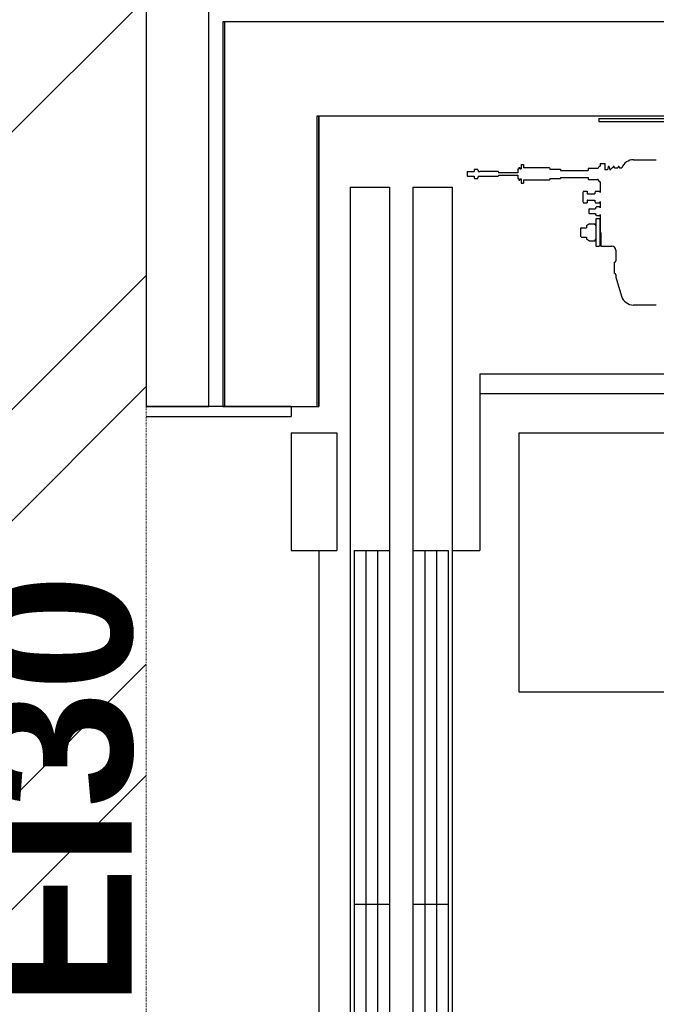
# Model space of a CAD drawing. Header units: millimetres. Extents: x -8838 to 31257, y -6224 to 3754.
# Tile 183 of 205: x 2144 to 2225, y -433 to -308. Entities that reach past the tile are written whole.
import ezdxf
from ezdxf.enums import TextEntityAlignment as Align

# ---------------------------------------------------------------- set-up
doc = ezdxf.new("R2010")
doc.units = ezdxf.units.MM
doc.header["$LTSCALE"] = 10
doc.header["$MEASUREMENT"] = 0
for name, pattern in [('rzut 2 pietra$0$ArchiTECH.PC 5. Line Type', [0.0053, 0.003, -0.001, 0.0003, -0.001]), ('rzut 2 pietra$0$ArchiTECH.PC Solid Line Type', [0]), ('SUFIT_2 PIETRO$0$ArchiTECH.PC Solid Line Type', [0])]:
    doc.linetypes.add(name, pattern=pattern)
doc.layers.add('IS_ARCH', color=254, linetype='CONTINUOUS', lineweight=18)
doc.layers.add('SUFIT_2 PIETRO$0$SUFIT NOWY 39', color=254, linetype='CONTINUOUS')
doc.layers.add('SUFIT_2 PIETRO$0$WINDA', color=254, linetype='CONTINUOUS')
doc.styles.add('rzut 2 pietra$0$ArchiTECHStyle2', font='arialbd.ttf', dxfattribs={"height": 0.192})

msp = doc.modelspace()

# ---------------------------------------------------------------- linework, layer by layer
at = {"layer": 'IS_ARCH', "linetype": 'rzut 2 pietra$0$ArchiTECH.PC 5. Line Type'}
msp.add_line((2160, 773.48), (2160, -2117.32), dxfattribs=at)
at = {"layer": 'IS_ARCH', "linetype": 'rzut 2 pietra$0$ArchiTECH.PC Solid Line Type'}
for p, q in [((2160, -239), (2160, -357)), ((2168, -357), (2168, -239)), ((2169.78, -308), (2169.78, -357)), ((2383.87, -308), (2169.78, -308)), ((2384, -308), (2170, -308)), ((2170, -308), (2170, -357)), ((2181.78, -357), (2181.78, -320)), ((2181.78, -320), (2371.87, -320)), ((2182, -357), (2182, -320)), ((2182, -320), (2372, -320)), ((2182, -320), (2372, -320)), ((2182, -320), (2182, -357)), ((2182, -320), (2372, -320)), ((2182, -320), (2182, -357)), ((2182, -320), (2182, -357)), ((2182, -320), (2372, -320)), ((2217.7, -320.32), (2217.7, -320.72)), ((2217.7, -320.32), (2297.7, -320.32)), ((2217.7, -320.32), (2217.7, -320.72)), ((2217.7, -320.32), (2297.7, -320.32)), ((2217.7, -320.32), (2297.7, -320.32)), ((2217.7, -320.32), (2217.7, -320.72)), ((2217.7, -320.72), (2237.15, -320.72)), ((2217.7, -320.72), (2237.15, -320.72)), ((2217.7, -320.72), (2237.15, -320.72)), ((2222.1, -325.57), (2225, -325.57)), ((2222.1, -325.57), (2225, -325.57)), ((2222.1, -325.57), (2225, -325.57)), ((2200.96, -327.07), (2200.9, -327.13)), ((2200.96, -327.07), (2200.9, -327.13)), ((2200.96, -327.07), (2200.9, -327.13)), ((2200.9, -327.13), (2200.9, -327.61)), ((2200.9, -327.13), (2200.9, -327.61)), ((2200.9, -327.13), (2200.9, -327.61)), ((2200.96, -327.07), (2201.8, -327.07)), ((2200.96, -327.07), (2201.8, -327.07)), ((2200.96, -327.07), (2201.8, -327.07)), ((2201.8, -326.93), (2201.8, -327.07)), ((2201.8, -326.93), (2201.8, -327.07)), ((2201.8, -326.93), (2201.8, -327.07)), ((2201.85, -326.79), (2202.25, -326.79)), ((2201.85, -326.79), (2202.25, -326.79)), ((2201.85, -326.79), (2202.25, -326.79)), ((2202.3, -326.93), (2202.3, -327.07)), ((2202.3, -326.93), (2202.3, -327.07)), ((2202.3, -326.93), (2202.3, -327.07)), ((2202.3, -327.07), (2202.54, -327.07)), ((2202.3, -327.07), (2202.54, -327.07)), ((2202.3, -327.07), (2202.54, -327.07)), ((2204.85, -327.07), (2202.54, -327.07)), ((2204.85, -327.07), (2202.54, -327.07)), ((2204.85, -327.07), (2202.54, -327.07)), ((2204.85, -327.07), (2204.9, -327.12)), ((2204.85, -327.07), (2204.9, -327.12)), ((2204.85, -327.07), (2204.9, -327.12)), ((2204.9, -327.12), (2204.9, -327.22)), ((2204.9, -327.12), (2204.9, -327.22)), ((2204.9, -327.12), (2204.9, -327.22)), ((2207.4, -326.72), (2207.35, -326.77)), ((2207.4, -326.72), (2207.35, -326.77)), ((2207.4, -326.72), (2207.35, -326.77)), ((2207.35, -326.77), (2207.35, -326.94)), ((2207.35, -326.77), (2207.35, -326.94)), ((2207.35, -326.77), (2207.35, -326.94)), ((2207.35, -326.94), (2207.35, -327.02)), ((2207.35, -326.94), (2207.35, -327.02)), ((2207.35, -326.94), (2207.35, -327.02)), ((2207.35, -327.02), (2207.35, -327.22)), ((2207.35, -327.02), (2207.35, -327.22)), ((2207.35, -327.02), (2207.35, -327.22)), ((2207.4, -326.72), (2207.49, -326.72)), ((2207.4, -326.72), (2207.49, -326.72)), ((2207.4, -326.72), (2207.49, -326.72)), ((2207.49, -326.57), (2207.49, -326.72)), ((2207.49, -326.57), (2207.6, -326.57)), ((2207.49, -326.57), (2207.49, -326.72)), ((2207.49, -326.57), (2207.6, -326.57)), ((2207.49, -326.57), (2207.6, -326.57)), ((2207.49, -326.57), (2207.49, -326.72)), ((2207.6, -326.57), (2207.6, -326.72)), ((2207.6, -326.57), (2207.6, -326.72)), ((2207.6, -326.57), (2207.6, -326.72)), ((2207.6, -326.72), (2207.8, -326.72)), ((2207.6, -326.72), (2207.8, -326.72)), ((2207.6, -326.72), (2207.8, -326.72)), ((2207.8, -326.18), (2208.1, -326.18)), ((2207.8, -326.18), (2207.8, -326.72)), ((2207.8, -326.18), (2208.1, -326.18)), ((2207.8, -326.18), (2207.8, -326.72)), ((2207.8, -326.18), (2207.8, -326.72)), ((2207.8, -326.18), (2208.1, -326.18)), ((2208.1, -326.18), (2208.1, -326.62)), ((2208.1, -326.18), (2208.1, -326.62)), ((2208.1, -326.18), (2208.1, -326.62)), ((2211.4, -326.62), (2208.1, -326.62)), ((2211.4, -326.62), (2208.1, -326.62)), ((2211.4, -326.62), (2208.1, -326.62)), ((2211.4, -326.62), (2211.45, -326.67)), ((2211.4, -326.62), (2211.45, -326.67)), ((2211.4, -326.62), (2211.45, -326.67)), ((2211.45, -326.67), (2211.45, -326.77)), ((2211.45, -326.67), (2211.45, -326.77)), ((2211.45, -326.67), (2211.45, -326.77)), ((2211.45, -326.77), (2212.78, -326.77)), ((2211.45, -326.77), (2212.78, -326.77)), ((2211.45, -326.77), (2212.78, -326.77)), ((2212.78, -326.77), (2212.78, -326.92)), ((2212.78, -326.77), (2212.78, -326.92)), ((2212.78, -326.77), (2212.78, -326.92)), ((2212.78, -326.92), (2216.33, -326.92)), ((2212.78, -326.92), (2216.33, -326.92)), ((2212.78, -326.92), (2216.33, -326.92)), ((2216.35, -326.67), (2216.33, -326.69)), ((2216.35, -326.67), (2216.33, -326.69)), ((2216.35, -326.67), (2216.33, -326.69)), ((2216.33, -326.69), (2216.33, -326.88)), ((2216.33, -326.69), (2216.33, -326.88)), ((2216.33, -326.69), (2216.33, -326.88)), ((2216.33, -326.88), (2216.33, -326.92)), ((2216.33, -326.88), (2216.33, -326.92)), ((2216.33, -326.88), (2216.33, -326.92)), ((2217.53, -326.67), (2216.35, -326.67)), ((2217.53, -326.67), (2216.35, -326.67)), ((2217.53, -326.67), (2216.35, -326.67)), ((2217.74, -326.37), (2217.58, -326.64)), ((2217.74, -326.37), (2217.58, -326.64)), ((2217.74, -326.37), (2217.58, -326.64)), ((2217.74, -326.37), (2217.84, -326.37)), ((2217.74, -326.37), (2217.84, -326.37)), ((2217.74, -326.37), (2217.84, -326.37)), ((2217.84, -326.07), (2217.84, -326.37)), ((2217.84, -326.07), (2218.44, -326.07)), ((2217.84, -326.07), (2217.84, -326.37)), ((2217.84, -326.07), (2218.44, -326.07)), ((2217.84, -326.07), (2218.44, -326.07)), ((2217.84, -326.07), (2217.84, -326.37)), ((2218.44, -326.07), (2218.44, -326.87)), ((2218.44, -326.07), (2218.44, -326.87)), ((2218.44, -326.07), (2218.44, -326.87)), ((2218.79, -326.87), (2218.44, -326.87)), ((2218.79, -326.87), (2218.44, -326.87)), ((2218.79, -326.87), (2218.44, -326.87)), ((2218.86, -326.48), (2218.79, -326.87)), ((2218.86, -326.48), (2218.79, -326.87)), ((2218.86, -326.48), (2218.79, -326.87)), ((2219, -326.48), (2219.08, -326.87)), ((2219, -326.48), (2219.08, -326.87)), ((2219, -326.48), (2219.08, -326.87)), ((2219.39, -326.61), (2219.18, -326.82)), ((2219.39, -326.61), (2219.18, -326.82)), ((2219.39, -326.61), (2219.18, -326.82)), ((2219.48, -326.59), (2219.43, -326.59)), ((2219.48, -326.59), (2219.43, -326.59)), ((2219.48, -326.59), (2219.43, -326.59)), ((2219.5, -326.48), (2219.48, -326.59)), ((2219.5, -326.48), (2219.48, -326.59)), ((2219.5, -326.48), (2219.48, -326.59)), ((2219.64, -326.48), (2219.67, -326.59)), ((2219.64, -326.48), (2219.67, -326.59)), ((2219.64, -326.48), (2219.67, -326.59)), ((2219.67, -326.59), (2220.12, -326.59)), ((2219.67, -326.59), (2220.12, -326.59)), ((2219.67, -326.59), (2220.12, -326.59)), ((2220.14, -326.48), (2220.12, -326.59)), ((2220.14, -326.48), (2220.12, -326.59)), ((2220.14, -326.48), (2220.12, -326.59)), ((2220.28, -326.48), (2220.31, -326.59)), ((2220.28, -326.48), (2220.31, -326.59)), ((2220.28, -326.48), (2220.31, -326.59)), ((2220.31, -326.59), (2220.6, -326.59)), ((2220.31, -326.59), (2220.6, -326.59)), ((2220.31, -326.59), (2220.6, -326.59)), ((2200.9, -327.61), (2200.96, -327.67)), ((2200.9, -327.61), (2200.96, -327.67)), ((2200.9, -327.61), (2200.96, -327.67)), ((2200.96, -327.67), (2201.8, -327.67)), ((2200.96, -327.67), (2201.8, -327.67)), ((2200.96, -327.67), (2201.8, -327.67)), ((2201.8, -327.67), (2201.8, -327.8)), ((2201.8, -327.67), (2201.8, -327.8)), ((2201.8, -327.67), (2201.8, -327.8)), ((2201.85, -327.94), (2202.25, -327.94)), ((2201.85, -327.94), (2202.25, -327.94)), ((2201.85, -327.94), (2202.25, -327.94)), ((2202.3, -327.67), (2202.3, -327.8)), ((2202.3, -327.67), (2204.85, -327.67)), ((2202.3, -327.67), (2202.3, -327.8)), ((2202.3, -327.67), (2204.85, -327.67)), ((2202.3, -327.67), (2204.85, -327.67)), ((2202.3, -327.67), (2202.3, -327.8)), ((2204.9, -327.62), (2204.85, -327.67)), ((2204.9, -327.62), (2204.85, -327.67)), ((2204.9, -327.62), (2204.85, -327.67)), ((2207.35, -327.22), (2204.9, -327.22)), ((2207.35, -327.22), (2204.9, -327.22)), ((2207.35, -327.22), (2204.9, -327.22)), ((2204.9, -327.52), (2204.9, -327.62)), ((2204.9, -327.52), (2207.35, -327.52)), ((2204.9, -327.52), (2204.9, -327.62)), ((2204.9, -327.52), (2207.35, -327.52)), ((2204.9, -327.52), (2207.35, -327.52)), ((2204.9, -327.52), (2204.9, -327.62)), ((2207.35, -327.52), (2207.35, -327.72)), ((2207.35, -327.52), (2207.35, -327.72)), ((2207.35, -327.52), (2207.35, -327.72)), ((2207.35, -327.72), (2207.35, -327.79)), ((2207.35, -327.72), (2207.35, -327.79)), ((2207.35, -327.72), (2207.35, -327.79)), ((2207.35, -327.79), (2207.35, -327.97)), ((2207.35, -327.79), (2207.35, -327.97)), ((2207.35, -327.79), (2207.35, -327.97)), ((2207.35, -327.97), (2207.4, -328.02)), ((2207.35, -327.97), (2207.4, -328.02)), ((2207.35, -327.97), (2207.4, -328.02)), ((2207.49, -328.02), (2207.4, -328.02)), ((2207.49, -328.02), (2207.4, -328.02)), ((2207.49, -328.02), (2207.4, -328.02)), ((2207.49, -328.02), (2207.49, -328.17)), ((2207.49, -328.02), (2207.49, -328.17)), ((2207.49, -328.02), (2207.49, -328.17)), ((2207.49, -328.17), (2207.6, -328.17)), ((2207.49, -328.17), (2207.6, -328.17)), ((2207.49, -328.17), (2207.6, -328.17)), ((2207.6, -328.02), (2207.6, -328.17)), ((2207.6, -328.02), (2207.8, -328.02)), ((2207.6, -328.02), (2207.6, -328.17)), ((2207.6, -328.02), (2207.8, -328.02)), ((2207.6, -328.02), (2207.8, -328.02)), ((2207.6, -328.02), (2207.6, -328.17)), ((2207.8, -328.02), (2207.8, -328.55)), ((2207.8, -328.02), (2207.8, -328.55)), ((2207.8, -328.02), (2207.8, -328.55)), ((2208.1, -328.12), (2208.1, -328.55)), ((2208.1, -328.12), (2211.4, -328.12)), ((2208.1, -328.12), (2208.1, -328.55)), ((2208.1, -328.12), (2211.4, -328.12)), ((2208.1, -328.12), (2211.4, -328.12)), ((2208.1, -328.12), (2208.1, -328.55)), ((2211.45, -328.07), (2211.4, -328.12)), ((2211.45, -328.07), (2211.4, -328.12)), ((2211.45, -328.07), (2211.4, -328.12)), ((2211.45, -327.97), (2211.45, -328.07)), ((2211.45, -327.97), (2212.78, -327.97)), ((2211.45, -327.97), (2211.45, -328.07)), ((2211.45, -327.97), (2212.78, -327.97)), ((2211.45, -327.97), (2212.78, -327.97)), ((2211.45, -327.97), (2211.45, -328.07)), ((2212.78, -327.82), (2212.78, -327.97)), ((2212.78, -327.82), (2216.33, -327.82)), ((2212.78, -327.82), (2212.78, -327.97)), ((2212.78, -327.82), (2216.33, -327.82)), ((2212.78, -327.82), (2216.33, -327.82)), ((2212.78, -327.82), (2212.78, -327.97)), ((2216.33, -327.82), (2216.33, -327.86)), ((2216.33, -327.82), (2216.33, -327.86)), ((2216.33, -327.82), (2216.33, -327.86)), ((2216.33, -327.86), (2216.33, -328.05)), ((2216.33, -327.86), (2216.33, -328.05)), ((2216.33, -327.86), (2216.33, -328.05)), ((2216.33, -328.05), (2216.35, -328.07)), ((2216.33, -328.05), (2216.35, -328.07)), ((2216.33, -328.05), (2216.35, -328.07)), ((2216.35, -328.07), (2217.53, -328.07)), ((2216.35, -328.07), (2217.53, -328.07)), ((2216.35, -328.07), (2217.53, -328.07)), ((2217.58, -328.1), (2217.74, -328.37)), ((2217.58, -328.1), (2217.74, -328.37)), ((2217.58, -328.1), (2217.74, -328.37)), ((2217.84, -328.37), (2217.74, -328.37)), ((2217.84, -328.37), (2217.74, -328.37)), ((2217.84, -328.37), (2217.74, -328.37)), ((2217.84, -328.37), (2217.84, -329.75)), ((2217.84, -328.37), (2217.84, -329.75)), ((2217.84, -328.37), (2217.84, -329.75)), ((2186, -329.07), (2191, -329.07)), ((2186, -329.07), (2186, -511.57)), ((2186, -329.07), (2191, -329.07)), ((2186, -329.07), (2186, -511.57)), ((2186, -329.07), (2186, -511.57)), ((2186, -329.07), (2191, -329.07)), ((2191, -329.07), (2191, -511.57)), ((2191, -329.07), (2191, -511.57)), ((2191, -329.07), (2191, -511.57)), ((2194, -329.07), (2194, -511.57)), ((2194, -329.07), (2199, -329.07)), ((2194, -329.07), (2194, -511.57)), ((2194, -329.07), (2199, -329.07)), ((2194, -329.07), (2199, -329.07)), ((2194, -329.07), (2194, -511.57)), ((2199, -329.07), (2199, -511.57)), ((2199, -329.07), (2199, -511.57)), ((2199, -329.07), (2199, -511.57)), ((2207.8, -328.55), (2208.1, -328.55)), ((2207.8, -328.55), (2208.1, -328.55)), ((2207.8, -328.55), (2208.1, -328.55)), ((2215.73, -329.57), (2216.19, -329.57)), ((2215.73, -329.57), (2216.19, -329.57)), ((2215.73, -329.57), (2216.19, -329.57)), ((2216.19, -329.57), (2216.19, -329.88)), ((2216.19, -329.57), (2216.19, -329.88)), ((2216.19, -329.57), (2216.19, -329.88)), ((2217.26, -329.57), (2217.77, -329.57)), ((2217.26, -329.57), (2217.77, -329.57)), ((2217.26, -329.57), (2217.77, -329.57)), ((2215.66, -329.75), (2215.66, -330.88)), ((2215.66, -329.75), (2215.66, -330.88)), ((2215.66, -329.75), (2215.66, -330.88)), ((2216.19, -330.76), (2216.19, -331.07)), ((2216.19, -330.76), (2216.19, -331.07)), ((2216.19, -330.76), (2216.19, -331.07)), ((2216.23, -329.92), (2217.19, -329.92)), ((2216.23, -329.92), (2217.19, -329.92)), ((2216.23, -329.92), (2217.19, -329.92)), ((2216.23, -330.72), (2217.19, -330.72)), ((2216.23, -330.72), (2217.19, -330.72)), ((2216.23, -330.72), (2217.19, -330.72)), ((2217.19, -329.75), (2217.19, -329.92)), ((2217.19, -329.75), (2217.19, -329.92)), ((2217.19, -329.75), (2217.19, -329.92)), ((2217.19, -330.72), (2217.19, -330.88)), ((2217.19, -330.72), (2217.19, -330.88)), ((2217.19, -330.72), (2217.19, -330.88)), ((2217.84, -330.88), (2217.84, -331.68)), ((2217.84, -330.88), (2217.84, -331.68)), ((2217.84, -330.88), (2217.84, -331.68)), ((2215.73, -331.07), (2216.19, -331.07)), ((2215.73, -331.07), (2216.19, -331.07)), ((2215.73, -331.07), (2216.19, -331.07)), ((2216.47, -331.82), (2216.41, -331.88)), ((2216.47, -331.82), (2216.41, -331.88)), ((2216.47, -331.82), (2216.41, -331.88)), ((2216.41, -331.88), (2216.41, -332.36)), ((2216.41, -331.88), (2216.41, -332.36)), ((2216.41, -331.88), (2216.41, -332.36)), ((2216.47, -331.82), (2217.24, -331.82)), ((2216.47, -331.82), (2217.24, -331.82)), ((2216.47, -331.82), (2217.24, -331.82)), ((2217.44, -331.54), (2217.24, -331.68)), ((2217.44, -331.54), (2217.24, -331.68)), ((2217.44, -331.54), (2217.24, -331.68)), ((2217.24, -331.68), (2217.24, -331.82)), ((2217.24, -331.68), (2217.24, -331.82)), ((2217.24, -331.68), (2217.24, -331.82)), ((2217.26, -331.07), (2217.77, -331.07)), ((2217.26, -331.07), (2217.77, -331.07)), ((2217.26, -331.07), (2217.77, -331.07)), ((2217.44, -331.54), (2217.78, -331.54)), ((2217.44, -331.54), (2217.78, -331.54)), ((2217.44, -331.54), (2217.78, -331.54)), ((2216.41, -332.36), (2216.47, -332.42)), ((2216.41, -332.36), (2216.47, -332.42)), ((2216.41, -332.36), (2216.47, -332.42)), ((2216.47, -332.42), (2217.24, -332.42)), ((2216.47, -332.42), (2217.24, -332.42)), ((2216.47, -332.42), (2217.24, -332.42)), ((2217.24, -332.42), (2217.24, -332.55)), ((2217.24, -332.42), (2217.24, -332.55)), ((2217.24, -332.42), (2217.24, -332.55)), ((2217.24, -332.55), (2217.44, -332.69)), ((2217.24, -332.55), (2217.44, -332.69)), ((2217.24, -332.55), (2217.44, -332.69)), ((2217.34, -333.07), (2217.29, -333.12)), ((2217.34, -333.07), (2217.29, -333.12)), ((2217.34, -333.07), (2217.29, -333.12)), ((2217.29, -333.12), (2217.29, -336.52)), ((2217.29, -333.12), (2217.29, -336.52)), ((2217.29, -333.12), (2217.29, -336.52)), ((2217.34, -333.07), (2217.74, -333.07)), ((2217.34, -333.07), (2217.74, -333.07)), ((2217.34, -333.07), (2217.74, -333.07)), ((2217.44, -332.69), (2217.78, -332.69)), ((2217.44, -332.69), (2217.78, -332.69)), ((2217.44, -332.69), (2217.78, -332.69)), ((2217.74, -333.07), (2217.79, -333.12)), ((2217.74, -333.07), (2217.79, -333.12)), ((2217.74, -333.07), (2217.79, -333.12)), ((2217.79, -333.12), (2217.79, -336.52)), ((2217.79, -333.12), (2217.79, -336.52)), ((2217.79, -333.12), (2217.79, -336.52)), ((2217.84, -332.55), (2217.84, -334.82)), ((2217.84, -332.55), (2217.84, -334.82)), ((2217.84, -332.55), (2217.84, -334.82)), ((2215.48, -334.22), (2215.36, -334.34)), ((2215.48, -334.22), (2215.36, -334.34)), ((2215.48, -334.22), (2215.36, -334.34)), ((2215.36, -334.34), (2215.36, -335.3)), ((2215.36, -334.34), (2215.36, -335.3)), ((2215.36, -334.34), (2215.36, -335.3)), ((2215.48, -334.22), (2216.09, -334.22)), ((2215.48, -334.22), (2216.09, -334.22)), ((2215.48, -334.22), (2216.09, -334.22)), ((2216.49, -333.72), (2216.09, -333.99)), ((2216.49, -333.72), (2216.09, -333.99)), ((2216.49, -333.72), (2216.09, -333.99)), ((2216.09, -333.99), (2216.09, -334.22)), ((2216.09, -333.99), (2216.09, -334.22)), ((2216.09, -333.99), (2216.09, -334.22)), ((2216.49, -333.72), (2217.18, -333.72)), ((2216.49, -333.72), (2217.18, -333.72)), ((2216.49, -333.72), (2217.18, -333.72)), ((2215.36, -335.3), (2215.48, -335.42)), ((2215.36, -335.3), (2215.48, -335.42)), ((2215.36, -335.3), (2215.48, -335.42)), ((2215.48, -335.42), (2216.09, -335.42)), ((2215.48, -335.42), (2216.09, -335.42)), ((2215.48, -335.42), (2216.09, -335.42)), ((2216.09, -335.42), (2216.09, -335.64)), ((2216.09, -335.42), (2216.09, -335.64)), ((2216.09, -335.42), (2216.09, -335.64)), ((2216.09, -335.64), (2216.49, -335.91)), ((2216.09, -335.64), (2216.49, -335.91)), ((2216.09, -335.64), (2216.49, -335.91)), ((2217.84, -334.82), (2217.94, -334.82)), ((2217.84, -334.82), (2217.94, -334.82)), ((2217.84, -334.82), (2217.94, -334.82)), ((2217.94, -334.82), (2217.94, -335.47)), ((2217.94, -334.82), (2217.94, -335.47)), ((2217.94, -334.82), (2217.94, -335.47)), ((2217.94, -335.47), (2217.94, -336.57)), ((2217.94, -335.47), (2217.94, -336.57)), ((2217.94, -335.47), (2217.94, -336.57)), ((2216.49, -335.91), (2217.18, -335.91)), ((2216.49, -335.91), (2217.18, -335.91)), ((2216.49, -335.91), (2217.18, -335.91)), ((2217.29, -336.52), (2217.34, -336.57)), ((2217.29, -336.52), (2217.34, -336.57)), ((2217.29, -336.52), (2217.34, -336.57)), ((2217.34, -336.57), (2217.74, -336.57)), ((2217.34, -336.57), (2217.74, -336.57)), ((2217.34, -336.57), (2217.74, -336.57)), ((2217.79, -336.52), (2217.74, -336.57)), ((2217.79, -336.52), (2217.74, -336.57)), ((2217.79, -336.52), (2217.74, -336.57)), ((2217.94, -336.57), (2219.34, -336.57)), ((2217.94, -336.57), (2219.34, -336.57)), ((2217.94, -336.57), (2219.34, -336.57)), ((2219.84, -337.07), (2219.84, -338.43)), ((2219.84, -337.07), (2219.84, -338.43)), ((2219.84, -337.07), (2219.84, -338.43)), ((2219.64, -338.63), (2219.64, -340.03)), ((2219.64, -338.63), (2219.64, -340.03)), ((2219.64, -338.63), (2219.64, -340.03)), ((2219.84, -340.23), (2219.84, -340.52)), ((2219.84, -340.23), (2219.84, -340.52)), ((2219.84, -340.23), (2219.84, -340.52)), ((2219.84, -340.52), (2220.56, -342.93)), ((2219.84, -340.52), (2220.56, -342.93)), ((2219.84, -340.52), (2220.56, -342.93)), ((2225, -344.07), (2222.1, -344.07)), ((2225, -344.07), (2222.1, -344.07)), ((2225, -344.07), (2222.1, -344.07)), ((2202.5, -352.82), (2202.5, -375.32)), ((2202.5, -352.82), (2355, -352.82)), ((2202.5, -352.82), (2202.5, -375.32)), ((2202.5, -352.82), (2355, -352.82)), ((2202.5, -352.82), (2355, -352.82)), ((2202.5, -352.82), (2202.5, -375.32)), ((2202.5, -355.32), (2352.5, -355.32)), ((2202.5, -355.32), (2352.5, -355.32)), ((2202.5, -355.32), (2352.5, -355.32)), ((2160, -357), (2168, -357)), ((2178.5, -357), (2160, -357)), ((2178.5, -357), (2160, -357)), ((2178.5, -357), (2160, -357)), ((2169.78, -357), (2181.78, -357)), ((2170, -357), (2182, -357)), ((2170, -357), (2182, -357)), ((2170, -357), (2182, -357)), ((2170, -357), (2182, -357)), ((2178.5, -357), (2178.5, -358.25)), ((2178.5, -357), (2178.5, -358.25)), ((2178.5, -357), (2178.5, -358.25)), ((2160, -358.25), (2178.5, -358.25)), ((2160, -358.25), (2178.5, -358.25)), ((2160, -358.25), (2178.5, -358.25)), ((2178.5, -360.32), (2184.3, -360.32)), ((2178.5, -360.32), (2178.5, -375.32)), ((2178.5, -360.32), (2184.3, -360.32)), ((2178.5, -360.32), (2178.5, -375.32)), ((2178.5, -360.32), (2178.5, -375.32)), ((2178.5, -360.32), (2184.3, -360.32)), ((2184.3, -360.32), (2184.3, -375.32)), ((2184.3, -360.32), (2184.3, -375.32)), ((2184.3, -360.32), (2184.3, -375.32)), ((2207.5, -360.32), (2232.5, -360.32)), ((2207.5, -360.32), (2207.5, -393.32)), ((2207.5, -360.32), (2232.5, -360.32)), ((2207.5, -360.32), (2207.5, -393.32)), ((2207.5, -360.32), (2207.5, -393.32)), ((2207.5, -360.32), (2232.5, -360.32)), ((2178.5, -375.32), (2184.3, -375.32)), ((2178.5, -375.32), (2184.3, -375.32)), ((2178.5, -375.32), (2184.3, -375.32)), ((2182, -375.32), (2182, -465.32)), ((2182, -375.32), (2182, -465.32)), ((2182, -375.32), (2182, -465.32)), ((2186.5, -375.32), (2186.5, -465.32)), ((2186.5, -375.32), (2191, -375.32)), ((2186.5, -375.32), (2186.5, -465.32)), ((2186.5, -375.32), (2191, -375.32)), ((2186.5, -375.32), (2191, -375.32)), ((2186.5, -375.32), (2186.5, -465.32)), ((2188, -375.32), (2188, -465.32)), ((2188, -375.32), (2188, -465.32)), ((2188, -375.32), (2188, -465.32)), ((2189.5, -375.32), (2189.5, -465.32)), ((2189.5, -375.32), (2189.5, -465.32)), ((2189.5, -375.32), (2189.5, -465.32)), ((2194, -375.32), (2198.5, -375.32)), ((2194, -375.32), (2198.5, -375.32)), ((2194, -375.32), (2198.5, -375.32)), ((2195.5, -375.32), (2195.5, -465.32)), ((2195.5, -375.32), (2195.5, -465.32)), ((2195.5, -375.32), (2195.5, -465.32)), ((2197, -375.32), (2197, -465.32)), ((2197, -375.32), (2197, -465.32)), ((2197, -375.32), (2197, -465.32)), ((2198.5, -375.32), (2198.5, -465.32)), ((2198.5, -375.32), (2198.5, -465.32)), ((2198.5, -375.32), (2198.5, -465.32)), ((2199, -375.32), (2202.5, -375.32)), ((2199, -375.32), (2202.5, -375.32)), ((2199, -375.32), (2202.5, -375.32)), ((2207.5, -393.32), (2232.5, -393.32)), ((2207.5, -393.32), (2232.5, -393.32)), ((2207.5, -393.32), (2232.5, -393.32)), ((2186.5, -420.32), (2191, -420.32)), ((2186.5, -420.32), (2191, -420.32)), ((2186.5, -420.32), (2191, -420.32)), ((2194, -420.32), (2198.5, -420.32)), ((2194, -420.32), (2198.5, -420.32)), ((2194, -420.32), (2198.5, -420.32))]:
    msp.add_line(p, q, dxfattribs=at)
for centre, radius, start, end in [((2222.1, -327.17), 1.6, 90, 158.9382), ((2202.02, -326.93), 0.221, 139.1176, 180), ((2202.08, -326.93), 0.221, 0, 40.8824), ((2217.53, -326.61), 0.06, 270, 330), ((2218.93, -326.49), 0.075, 10.3625, 169.6375), ((2219.07, -326.71), 0.16, 273.6621, 315), ((2219.43, -326.65), 0.06, 90, 135), ((2219.57, -326.49), 0.075, 10.3625, 169.6375), ((2220.21, -326.49), 0.075, 10.3625, 169.6375), ((2202.02, -327.8), 0.221, 180, 220.8824), ((2202.08, -327.8), 0.221, 319.1176, 0), ((2217.53, -328.13), 0.06, 30, 90), ((2215.94, -329.75), 0.287, 139.1176, 180), ((2217.47, -329.75), 0.287, 139.1176, 180), ((2217.55, -329.75), 0.287, 0, 40.8824), ((2215.94, -330.88), 0.287, 180, 220.8824), ((2216.23, -329.88), 0.04, 180, 270), ((2216.23, -330.76), 0.04, 90, 180), ((2217.47, -330.88), 0.287, 180, 220.8824), ((2217.55, -330.88), 0.287, 319.1176, 0), ((2217.62, -331.68), 0.221, 0, 40.8824), ((2217.62, -332.55), 0.221, 319.1176, 0), ((2216.87, -333.99), 0.419, 0, 40.8824), ((2216.87, -335.64), 0.419, 319.1176, 0), ((2219.34, -337.07), 0.5, 0, 90), ((2219.64, -338.43), 0.2, 270, 0), ((2219.64, -340.23), 0.2, 0, 90), ((2222.1, -342.47), 1.6, 196.6992, 270)]:
    msp.add_arc(centre, radius, start, end, dxfattribs=at)
at = {"layer": 'SUFIT_2 PIETRO$0$SUFIT NOWY 39', "linetype": 'SUFIT_2 PIETRO$0$ArchiTECH.PC Solid Line Type'}
for p, q in [((2107.97, -356.98), (2160, -304.95)), ((2107.97, -392.34), (2160, -340.31)), ((2107.97, -406.48), (2160, -354.45)), ((2107.97, -441.84), (2160, -389.8)), ((2107.97, -455.98), (2160, -403.95))]:
    msp.add_line(p, q, dxfattribs=at)
at = {"layer": 'SUFIT_2 PIETRO$0$WINDA', "linetype": 'SUFIT_2 PIETRO$0$ArchiTECH.PC Solid Line Type'}
for p, q in [((2160, -239), (2160, -357)), ((2168, -357), (2168, -239)), ((2169.78, -308), (2169.78, -357)), ((2383.87, -308), (2169.78, -308)), ((2384, -308), (2170, -308)), ((2170, -308), (2170, -357)), ((2181.78, -357), (2181.78, -320)), ((2181.78, -320), (2371.87, -320)), ((2182, -357), (2182, -320)), ((2182, -320), (2372, -320)), ((2182, -320), (2372, -320)), ((2182, -320), (2182, -357)), ((2182, -320), (2182, -357)), ((2182, -320), (2372, -320)), ((2182, -320), (2182, -357)), ((2182, -320), (2372, -320)), ((2217.7, -320.32), (2217.7, -320.72)), ((2217.7, -320.32), (2297.7, -320.32)), ((2217.7, -320.32), (2297.7, -320.32)), ((2217.7, -320.32), (2217.7, -320.72)), ((2217.7, -320.32), (2297.7, -320.32)), ((2217.7, -320.32), (2217.7, -320.72)), ((2217.7, -320.72), (2237.15, -320.72)), ((2217.7, -320.72), (2237.15, -320.72)), ((2217.7, -320.72), (2237.15, -320.72)), ((2222.1, -325.57), (2225, -325.57)), ((2222.1, -325.57), (2225, -325.57)), ((2222.1, -325.57), (2225, -325.57)), ((2200.96, -327.07), (2200.9, -327.13)), ((2200.96, -327.07), (2200.9, -327.13)), ((2200.96, -327.07), (2200.9, -327.13)), ((2200.9, -327.13), (2200.9, -327.61)), ((2200.9, -327.13), (2200.9, -327.61)), ((2200.9, -327.13), (2200.9, -327.61)), ((2200.96, -327.07), (2201.8, -327.07)), ((2200.96, -327.07), (2201.8, -327.07)), ((2200.96, -327.07), (2201.8, -327.07)), ((2201.8, -326.93), (2201.8, -327.07)), ((2201.8, -326.93), (2201.8, -327.07)), ((2201.8, -326.93), (2201.8, -327.07)), ((2201.85, -326.79), (2202.25, -326.79)), ((2201.85, -326.79), (2202.25, -326.79)), ((2201.85, -326.79), (2202.25, -326.79)), ((2202.3, -326.93), (2202.3, -327.07)), ((2202.3, -326.93), (2202.3, -327.07)), ((2202.3, -326.93), (2202.3, -327.07)), ((2202.3, -327.07), (2202.54, -327.07)), ((2202.3, -327.07), (2202.54, -327.07)), ((2202.3, -327.07), (2202.54, -327.07)), ((2204.85, -327.07), (2202.54, -327.07)), ((2204.85, -327.07), (2202.54, -327.07)), ((2204.85, -327.07), (2202.54, -327.07)), ((2204.85, -327.07), (2204.9, -327.12)), ((2204.85, -327.07), (2204.9, -327.12)), ((2204.85, -327.07), (2204.9, -327.12)), ((2204.9, -327.12), (2204.9, -327.22)), ((2204.9, -327.12), (2204.9, -327.22)), ((2204.9, -327.12), (2204.9, -327.22)), ((2207.4, -326.72), (2207.35, -326.77)), ((2207.4, -326.72), (2207.35, -326.77)), ((2207.4, -326.72), (2207.35, -326.77)), ((2207.35, -326.77), (2207.35, -326.94)), ((2207.35, -326.77), (2207.35, -326.94)), ((2207.35, -326.77), (2207.35, -326.94)), ((2207.35, -326.94), (2207.35, -327.02)), ((2207.35, -326.94), (2207.35, -327.02)), ((2207.35, -326.94), (2207.35, -327.02)), ((2207.35, -327.02), (2207.35, -327.22)), ((2207.35, -327.02), (2207.35, -327.22)), ((2207.35, -327.02), (2207.35, -327.22)), ((2207.4, -326.72), (2207.49, -326.72)), ((2207.4, -326.72), (2207.49, -326.72)), ((2207.4, -326.72), (2207.49, -326.72)), ((2207.49, -326.57), (2207.49, -326.72)), ((2207.49, -326.57), (2207.6, -326.57)), ((2207.49, -326.57), (2207.6, -326.57)), ((2207.49, -326.57), (2207.49, -326.72)), ((2207.49, -326.57), (2207.6, -326.57)), ((2207.49, -326.57), (2207.49, -326.72)), ((2207.6, -326.57), (2207.6, -326.72)), ((2207.6, -326.57), (2207.6, -326.72)), ((2207.6, -326.57), (2207.6, -326.72)), ((2207.6, -326.72), (2207.8, -326.72)), ((2207.6, -326.72), (2207.8, -326.72)), ((2207.6, -326.72), (2207.8, -326.72)), ((2207.8, -326.18), (2208.1, -326.18)), ((2207.8, -326.18), (2207.8, -326.72)), ((2207.8, -326.18), (2207.8, -326.72)), ((2207.8, -326.18), (2208.1, -326.18)), ((2207.8, -326.18), (2207.8, -326.72)), ((2207.8, -326.18), (2208.1, -326.18)), ((2208.1, -326.18), (2208.1, -326.62)), ((2208.1, -326.18), (2208.1, -326.62)), ((2208.1, -326.18), (2208.1, -326.62)), ((2211.4, -326.62), (2208.1, -326.62)), ((2211.4, -326.62), (2208.1, -326.62)), ((2211.4, -326.62), (2208.1, -326.62)), ((2211.4, -326.62), (2211.45, -326.67)), ((2211.4, -326.62), (2211.45, -326.67)), ((2211.4, -326.62), (2211.45, -326.67)), ((2211.45, -326.67), (2211.45, -326.77)), ((2211.45, -326.67), (2211.45, -326.77)), ((2211.45, -326.67), (2211.45, -326.77)), ((2211.45, -326.77), (2212.78, -326.77)), ((2211.45, -326.77), (2212.78, -326.77)), ((2211.45, -326.77), (2212.78, -326.77)), ((2212.78, -326.77), (2212.78, -326.92)), ((2212.78, -326.77), (2212.78, -326.92)), ((2212.78, -326.77), (2212.78, -326.92)), ((2212.78, -326.92), (2216.33, -326.92)), ((2212.78, -326.92), (2216.33, -326.92)), ((2212.78, -326.92), (2216.33, -326.92)), ((2216.35, -326.67), (2216.33, -326.69)), ((2216.35, -326.67), (2216.33, -326.69)), ((2216.35, -326.67), (2216.33, -326.69)), ((2216.33, -326.69), (2216.33, -326.88)), ((2216.33, -326.69), (2216.33, -326.88)), ((2216.33, -326.69), (2216.33, -326.88)), ((2216.33, -326.88), (2216.33, -326.92)), ((2216.33, -326.88), (2216.33, -326.92)), ((2216.33, -326.88), (2216.33, -326.92)), ((2217.53, -326.67), (2216.35, -326.67)), ((2217.53, -326.67), (2216.35, -326.67)), ((2217.53, -326.67), (2216.35, -326.67)), ((2217.74, -326.37), (2217.58, -326.64)), ((2217.74, -326.37), (2217.58, -326.64)), ((2217.74, -326.37), (2217.58, -326.64)), ((2217.74, -326.37), (2217.84, -326.37)), ((2217.74, -326.37), (2217.84, -326.37)), ((2217.74, -326.37), (2217.84, -326.37)), ((2217.84, -326.07), (2217.84, -326.37)), ((2217.84, -326.07), (2218.44, -326.07)), ((2217.84, -326.07), (2218.44, -326.07)), ((2217.84, -326.07), (2217.84, -326.37)), ((2217.84, -326.07), (2218.44, -326.07)), ((2217.84, -326.07), (2217.84, -326.37)), ((2218.44, -326.07), (2218.44, -326.87)), ((2218.44, -326.07), (2218.44, -326.87)), ((2218.44, -326.07), (2218.44, -326.87)), ((2218.79, -326.87), (2218.44, -326.87)), ((2218.79, -326.87), (2218.44, -326.87)), ((2218.79, -326.87), (2218.44, -326.87)), ((2218.86, -326.48), (2218.79, -326.87)), ((2218.86, -326.48), (2218.79, -326.87)), ((2218.86, -326.48), (2218.79, -326.87)), ((2219, -326.48), (2219.08, -326.87)), ((2219, -326.48), (2219.08, -326.87)), ((2219, -326.48), (2219.08, -326.87)), ((2219.39, -326.61), (2219.18, -326.82)), ((2219.39, -326.61), (2219.18, -326.82)), ((2219.39, -326.61), (2219.18, -326.82)), ((2219.48, -326.59), (2219.43, -326.59)), ((2219.48, -326.59), (2219.43, -326.59)), ((2219.48, -326.59), (2219.43, -326.59)), ((2219.5, -326.48), (2219.48, -326.59)), ((2219.5, -326.48), (2219.48, -326.59)), ((2219.5, -326.48), (2219.48, -326.59)), ((2219.64, -326.48), (2219.67, -326.59)), ((2219.64, -326.48), (2219.67, -326.59)), ((2219.64, -326.48), (2219.67, -326.59)), ((2219.67, -326.59), (2220.12, -326.59)), ((2219.67, -326.59), (2220.12, -326.59)), ((2219.67, -326.59), (2220.12, -326.59)), ((2220.14, -326.48), (2220.12, -326.59)), ((2220.14, -326.48), (2220.12, -326.59)), ((2220.14, -326.48), (2220.12, -326.59)), ((2220.28, -326.48), (2220.31, -326.59)), ((2220.28, -326.48), (2220.31, -326.59)), ((2220.28, -326.48), (2220.31, -326.59)), ((2220.31, -326.59), (2220.6, -326.59)), ((2220.31, -326.59), (2220.6, -326.59)), ((2220.31, -326.59), (2220.6, -326.59)), ((2200.9, -327.61), (2200.96, -327.67)), ((2200.9, -327.61), (2200.96, -327.67)), ((2200.9, -327.61), (2200.96, -327.67)), ((2200.96, -327.67), (2201.8, -327.67)), ((2200.96, -327.67), (2201.8, -327.67)), ((2200.96, -327.67), (2201.8, -327.67)), ((2201.8, -327.67), (2201.8, -327.8)), ((2201.8, -327.67), (2201.8, -327.8)), ((2201.8, -327.67), (2201.8, -327.8)), ((2201.85, -327.94), (2202.25, -327.94)), ((2201.85, -327.94), (2202.25, -327.94)), ((2201.85, -327.94), (2202.25, -327.94)), ((2202.3, -327.67), (2202.3, -327.8)), ((2202.3, -327.67), (2204.85, -327.67)), ((2202.3, -327.67), (2204.85, -327.67)), ((2202.3, -327.67), (2202.3, -327.8)), ((2202.3, -327.67), (2204.85, -327.67)), ((2202.3, -327.67), (2202.3, -327.8)), ((2204.9, -327.62), (2204.85, -327.67)), ((2204.9, -327.62), (2204.85, -327.67)), ((2204.9, -327.62), (2204.85, -327.67)), ((2207.35, -327.22), (2204.9, -327.22)), ((2207.35, -327.22), (2204.9, -327.22)), ((2207.35, -327.22), (2204.9, -327.22)), ((2204.9, -327.52), (2204.9, -327.62)), ((2204.9, -327.52), (2207.35, -327.52)), ((2204.9, -327.52), (2207.35, -327.52)), ((2204.9, -327.52), (2204.9, -327.62)), ((2204.9, -327.52), (2207.35, -327.52)), ((2204.9, -327.52), (2204.9, -327.62)), ((2207.35, -327.52), (2207.35, -327.72)), ((2207.35, -327.52), (2207.35, -327.72)), ((2207.35, -327.52), (2207.35, -327.72)), ((2207.35, -327.72), (2207.35, -327.79)), ((2207.35, -327.72), (2207.35, -327.79)), ((2207.35, -327.72), (2207.35, -327.79)), ((2207.35, -327.79), (2207.35, -327.97)), ((2207.35, -327.79), (2207.35, -327.97)), ((2207.35, -327.79), (2207.35, -327.97)), ((2207.35, -327.97), (2207.4, -328.02)), ((2207.35, -327.97), (2207.4, -328.02)), ((2207.35, -327.97), (2207.4, -328.02)), ((2207.49, -328.02), (2207.4, -328.02)), ((2207.49, -328.02), (2207.4, -328.02)), ((2207.49, -328.02), (2207.4, -328.02)), ((2207.49, -328.02), (2207.49, -328.17)), ((2207.49, -328.02), (2207.49, -328.17)), ((2207.49, -328.02), (2207.49, -328.17)), ((2207.49, -328.17), (2207.6, -328.17)), ((2207.49, -328.17), (2207.6, -328.17)), ((2207.49, -328.17), (2207.6, -328.17)), ((2207.6, -328.02), (2207.6, -328.17)), ((2207.6, -328.02), (2207.8, -328.02)), ((2207.6, -328.02), (2207.8, -328.02)), ((2207.6, -328.02), (2207.6, -328.17)), ((2207.6, -328.02), (2207.8, -328.02)), ((2207.6, -328.02), (2207.6, -328.17)), ((2207.8, -328.02), (2207.8, -328.55)), ((2207.8, -328.02), (2207.8, -328.55)), ((2207.8, -328.02), (2207.8, -328.55)), ((2208.1, -328.12), (2208.1, -328.55)), ((2208.1, -328.12), (2211.4, -328.12)), ((2208.1, -328.12), (2211.4, -328.12)), ((2208.1, -328.12), (2208.1, -328.55)), ((2208.1, -328.12), (2211.4, -328.12)), ((2208.1, -328.12), (2208.1, -328.55)), ((2211.45, -328.07), (2211.4, -328.12)), ((2211.45, -328.07), (2211.4, -328.12)), ((2211.45, -328.07), (2211.4, -328.12)), ((2211.45, -327.97), (2211.45, -328.07)), ((2211.45, -327.97), (2212.78, -327.97)), ((2211.45, -327.97), (2212.78, -327.97)), ((2211.45, -327.97), (2211.45, -328.07)), ((2211.45, -327.97), (2212.78, -327.97)), ((2211.45, -327.97), (2211.45, -328.07)), ((2212.78, -327.82), (2212.78, -327.97)), ((2212.78, -327.82), (2216.33, -327.82)), ((2212.78, -327.82), (2216.33, -327.82)), ((2212.78, -327.82), (2212.78, -327.97)), ((2212.78, -327.82), (2216.33, -327.82)), ((2212.78, -327.82), (2212.78, -327.97)), ((2216.33, -327.82), (2216.33, -327.86)), ((2216.33, -327.82), (2216.33, -327.86)), ((2216.33, -327.82), (2216.33, -327.86)), ((2216.33, -327.86), (2216.33, -328.05)), ((2216.33, -327.86), (2216.33, -328.05)), ((2216.33, -327.86), (2216.33, -328.05)), ((2216.33, -328.05), (2216.35, -328.07)), ((2216.33, -328.05), (2216.35, -328.07)), ((2216.33, -328.05), (2216.35, -328.07)), ((2216.35, -328.07), (2217.53, -328.07)), ((2216.35, -328.07), (2217.53, -328.07)), ((2216.35, -328.07), (2217.53, -328.07)), ((2217.58, -328.1), (2217.74, -328.37)), ((2217.58, -328.1), (2217.74, -328.37)), ((2217.58, -328.1), (2217.74, -328.37)), ((2217.84, -328.37), (2217.74, -328.37)), ((2217.84, -328.37), (2217.74, -328.37)), ((2217.84, -328.37), (2217.74, -328.37)), ((2217.84, -328.37), (2217.84, -329.75)), ((2217.84, -328.37), (2217.84, -329.75)), ((2217.84, -328.37), (2217.84, -329.75)), ((2186, -329.07), (2191, -329.07)), ((2186, -329.07), (2186, -511.57)), ((2186, -329.07), (2186, -511.57)), ((2186, -329.07), (2191, -329.07)), ((2186, -329.07), (2186, -511.57)), ((2186, -329.07), (2191, -329.07)), ((2191, -329.07), (2191, -511.57)), ((2191, -329.07), (2191, -511.57)), ((2191, -329.07), (2191, -511.57)), ((2194, -329.07), (2194, -511.57)), ((2194, -329.07), (2199, -329.07)), ((2194, -329.07), (2199, -329.07)), ((2194, -329.07), (2194, -511.57)), ((2194, -329.07), (2199, -329.07)), ((2194, -329.07), (2194, -511.57)), ((2199, -329.07), (2199, -511.57)), ((2199, -329.07), (2199, -511.57)), ((2199, -329.07), (2199, -511.57)), ((2207.8, -328.55), (2208.1, -328.55)), ((2207.8, -328.55), (2208.1, -328.55)), ((2207.8, -328.55), (2208.1, -328.55)), ((2215.73, -329.57), (2216.19, -329.57)), ((2215.73, -329.57), (2216.19, -329.57)), ((2215.73, -329.57), (2216.19, -329.57)), ((2216.19, -329.57), (2216.19, -329.88)), ((2216.19, -329.57), (2216.19, -329.88)), ((2216.19, -329.57), (2216.19, -329.88)), ((2217.26, -329.57), (2217.77, -329.57)), ((2217.26, -329.57), (2217.77, -329.57)), ((2217.26, -329.57), (2217.77, -329.57)), ((2215.66, -329.75), (2215.66, -330.88)), ((2215.66, -329.75), (2215.66, -330.88)), ((2215.66, -329.75), (2215.66, -330.88)), ((2216.19, -330.76), (2216.19, -331.07)), ((2216.19, -330.76), (2216.19, -331.07)), ((2216.19, -330.76), (2216.19, -331.07)), ((2216.23, -329.92), (2217.19, -329.92)), ((2216.23, -329.92), (2217.19, -329.92)), ((2216.23, -329.92), (2217.19, -329.92)), ((2216.23, -330.72), (2217.19, -330.72)), ((2216.23, -330.72), (2217.19, -330.72)), ((2216.23, -330.72), (2217.19, -330.72)), ((2217.19, -329.75), (2217.19, -329.92)), ((2217.19, -329.75), (2217.19, -329.92)), ((2217.19, -329.75), (2217.19, -329.92)), ((2217.19, -330.72), (2217.19, -330.88)), ((2217.19, -330.72), (2217.19, -330.88)), ((2217.19, -330.72), (2217.19, -330.88)), ((2217.84, -330.88), (2217.84, -331.68)), ((2217.84, -330.88), (2217.84, -331.68)), ((2217.84, -330.88), (2217.84, -331.68)), ((2215.73, -331.07), (2216.19, -331.07)), ((2215.73, -331.07), (2216.19, -331.07)), ((2215.73, -331.07), (2216.19, -331.07)), ((2216.47, -331.82), (2216.41, -331.88)), ((2216.47, -331.82), (2216.41, -331.88)), ((2216.47, -331.82), (2216.41, -331.88)), ((2216.41, -331.88), (2216.41, -332.36)), ((2216.41, -331.88), (2216.41, -332.36)), ((2216.41, -331.88), (2216.41, -332.36)), ((2216.47, -331.82), (2217.24, -331.82)), ((2216.47, -331.82), (2217.24, -331.82)), ((2216.47, -331.82), (2217.24, -331.82)), ((2217.44, -331.54), (2217.24, -331.68)), ((2217.44, -331.54), (2217.24, -331.68)), ((2217.44, -331.54), (2217.24, -331.68)), ((2217.24, -331.68), (2217.24, -331.82)), ((2217.24, -331.68), (2217.24, -331.82)), ((2217.24, -331.68), (2217.24, -331.82)), ((2217.26, -331.07), (2217.77, -331.07)), ((2217.26, -331.07), (2217.77, -331.07)), ((2217.26, -331.07), (2217.77, -331.07)), ((2217.44, -331.54), (2217.78, -331.54)), ((2217.44, -331.54), (2217.78, -331.54)), ((2217.44, -331.54), (2217.78, -331.54)), ((2216.41, -332.36), (2216.47, -332.42)), ((2216.41, -332.36), (2216.47, -332.42)), ((2216.41, -332.36), (2216.47, -332.42)), ((2216.47, -332.42), (2217.24, -332.42)), ((2216.47, -332.42), (2217.24, -332.42)), ((2216.47, -332.42), (2217.24, -332.42)), ((2217.24, -332.42), (2217.24, -332.55)), ((2217.24, -332.42), (2217.24, -332.55)), ((2217.24, -332.42), (2217.24, -332.55)), ((2217.24, -332.55), (2217.44, -332.69)), ((2217.24, -332.55), (2217.44, -332.69)), ((2217.24, -332.55), (2217.44, -332.69)), ((2217.34, -333.07), (2217.29, -333.12)), ((2217.34, -333.07), (2217.29, -333.12)), ((2217.34, -333.07), (2217.29, -333.12)), ((2217.29, -333.12), (2217.29, -336.52)), ((2217.29, -333.12), (2217.29, -336.52)), ((2217.29, -333.12), (2217.29, -336.52)), ((2217.34, -333.07), (2217.74, -333.07)), ((2217.34, -333.07), (2217.74, -333.07)), ((2217.34, -333.07), (2217.74, -333.07)), ((2217.44, -332.69), (2217.78, -332.69)), ((2217.44, -332.69), (2217.78, -332.69)), ((2217.44, -332.69), (2217.78, -332.69)), ((2217.74, -333.07), (2217.79, -333.12)), ((2217.74, -333.07), (2217.79, -333.12)), ((2217.74, -333.07), (2217.79, -333.12)), ((2217.79, -333.12), (2217.79, -336.52)), ((2217.79, -333.12), (2217.79, -336.52)), ((2217.79, -333.12), (2217.79, -336.52)), ((2217.84, -332.55), (2217.84, -334.82)), ((2217.84, -332.55), (2217.84, -334.82)), ((2217.84, -332.55), (2217.84, -334.82)), ((2215.48, -334.22), (2215.36, -334.34)), ((2215.48, -334.22), (2215.36, -334.34)), ((2215.48, -334.22), (2215.36, -334.34)), ((2215.36, -334.34), (2215.36, -335.3)), ((2215.36, -334.34), (2215.36, -335.3)), ((2215.36, -334.34), (2215.36, -335.3)), ((2215.48, -334.22), (2216.09, -334.22)), ((2215.48, -334.22), (2216.09, -334.22)), ((2215.48, -334.22), (2216.09, -334.22)), ((2216.49, -333.72), (2216.09, -333.99)), ((2216.49, -333.72), (2216.09, -333.99)), ((2216.49, -333.72), (2216.09, -333.99)), ((2216.09, -333.99), (2216.09, -334.22)), ((2216.09, -333.99), (2216.09, -334.22)), ((2216.09, -333.99), (2216.09, -334.22)), ((2216.49, -333.72), (2217.18, -333.72)), ((2216.49, -333.72), (2217.18, -333.72)), ((2216.49, -333.72), (2217.18, -333.72)), ((2215.36, -335.3), (2215.48, -335.42)), ((2215.36, -335.3), (2215.48, -335.42)), ((2215.36, -335.3), (2215.48, -335.42)), ((2215.48, -335.42), (2216.09, -335.42)), ((2215.48, -335.42), (2216.09, -335.42)), ((2215.48, -335.42), (2216.09, -335.42)), ((2216.09, -335.42), (2216.09, -335.64)), ((2216.09, -335.42), (2216.09, -335.64)), ((2216.09, -335.42), (2216.09, -335.64)), ((2216.09, -335.64), (2216.49, -335.91)), ((2216.09, -335.64), (2216.49, -335.91)), ((2216.09, -335.64), (2216.49, -335.91)), ((2217.84, -334.82), (2217.94, -334.82)), ((2217.84, -334.82), (2217.94, -334.82)), ((2217.84, -334.82), (2217.94, -334.82)), ((2217.94, -334.82), (2217.94, -335.47)), ((2217.94, -334.82), (2217.94, -335.47)), ((2217.94, -334.82), (2217.94, -335.47)), ((2217.94, -335.47), (2217.94, -336.57)), ((2217.94, -335.47), (2217.94, -336.57)), ((2217.94, -335.47), (2217.94, -336.57)), ((2216.49, -335.91), (2217.18, -335.91)), ((2216.49, -335.91), (2217.18, -335.91)), ((2216.49, -335.91), (2217.18, -335.91)), ((2217.29, -336.52), (2217.34, -336.57)), ((2217.29, -336.52), (2217.34, -336.57)), ((2217.29, -336.52), (2217.34, -336.57)), ((2217.34, -336.57), (2217.74, -336.57)), ((2217.34, -336.57), (2217.74, -336.57)), ((2217.34, -336.57), (2217.74, -336.57)), ((2217.79, -336.52), (2217.74, -336.57)), ((2217.79, -336.52), (2217.74, -336.57)), ((2217.79, -336.52), (2217.74, -336.57)), ((2217.94, -336.57), (2219.34, -336.57)), ((2217.94, -336.57), (2219.34, -336.57)), ((2217.94, -336.57), (2219.34, -336.57)), ((2219.84, -337.07), (2219.84, -338.43)), ((2219.84, -337.07), (2219.84, -338.43)), ((2219.84, -337.07), (2219.84, -338.43)), ((2219.64, -338.63), (2219.64, -340.03)), ((2219.64, -338.63), (2219.64, -340.03)), ((2219.64, -338.63), (2219.64, -340.03)), ((2219.84, -340.23), (2219.84, -340.52)), ((2219.84, -340.23), (2219.84, -340.52)), ((2219.84, -340.23), (2219.84, -340.52)), ((2219.84, -340.52), (2220.56, -342.93)), ((2219.84, -340.52), (2220.56, -342.93)), ((2219.84, -340.52), (2220.56, -342.93)), ((2225, -344.07), (2222.1, -344.07)), ((2225, -344.07), (2222.1, -344.07)), ((2225, -344.07), (2222.1, -344.07)), ((2202.5, -352.82), (2202.5, -375.32)), ((2202.5, -352.82), (2355, -352.82)), ((2202.5, -352.82), (2355, -352.82)), ((2202.5, -352.82), (2202.5, -375.32)), ((2202.5, -352.82), (2355, -352.82)), ((2202.5, -352.82), (2202.5, -375.32)), ((2202.5, -355.32), (2352.5, -355.32)), ((2202.5, -355.32), (2352.5, -355.32)), ((2202.5, -355.32), (2352.5, -355.32)), ((2160, -357), (2168, -357)), ((2178.5, -357), (2160, -357)), ((2178.5, -357), (2160, -357)), ((2178.5, -357), (2160, -357)), ((2169.78, -357), (2181.78, -357)), ((2170, -357), (2182, -357)), ((2170, -357), (2182, -357)), ((2170, -357), (2182, -357)), ((2170, -357), (2182, -357)), ((2178.5, -357), (2178.5, -358.25)), ((2178.5, -357), (2178.5, -358.25)), ((2178.5, -357), (2178.5, -358.25)), ((2160, -358.25), (2178.5, -358.25)), ((2160, -358.25), (2178.5, -358.25)), ((2160, -358.25), (2178.5, -358.25)), ((2178.5, -360.32), (2184.3, -360.32)), ((2178.5, -360.32), (2178.5, -375.32)), ((2178.5, -360.32), (2178.5, -375.32)), ((2178.5, -360.32), (2184.3, -360.32)), ((2178.5, -360.32), (2178.5, -375.32)), ((2178.5, -360.32), (2184.3, -360.32)), ((2184.3, -360.32), (2184.3, -375.32)), ((2184.3, -360.32), (2184.3, -375.32)), ((2184.3, -360.32), (2184.3, -375.32)), ((2207.5, -360.32), (2232.5, -360.32)), ((2207.5, -360.32), (2207.5, -393.32)), ((2207.5, -360.32), (2207.5, -393.32)), ((2207.5, -360.32), (2232.5, -360.32)), ((2207.5, -360.32), (2207.5, -393.32)), ((2207.5, -360.32), (2232.5, -360.32)), ((2178.5, -375.32), (2184.3, -375.32)), ((2178.5, -375.32), (2184.3, -375.32)), ((2178.5, -375.32), (2184.3, -375.32)), ((2182, -375.32), (2182, -465.32)), ((2182, -375.32), (2182, -465.32)), ((2182, -375.32), (2182, -465.32)), ((2186.5, -375.32), (2186.5, -465.32)), ((2186.5, -375.32), (2191, -375.32)), ((2186.5, -375.32), (2191, -375.32)), ((2186.5, -375.32), (2186.5, -465.32)), ((2186.5, -375.32), (2191, -375.32)), ((2186.5, -375.32), (2186.5, -465.32)), ((2188, -375.32), (2188, -465.32)), ((2188, -375.32), (2188, -465.32)), ((2188, -375.32), (2188, -465.32)), ((2189.5, -375.32), (2189.5, -465.32)), ((2189.5, -375.32), (2189.5, -465.32)), ((2189.5, -375.32), (2189.5, -465.32)), ((2194, -375.32), (2198.5, -375.32)), ((2194, -375.32), (2198.5, -375.32)), ((2194, -375.32), (2198.5, -375.32)), ((2195.5, -375.32), (2195.5, -465.32)), ((2195.5, -375.32), (2195.5, -465.32)), ((2195.5, -375.32), (2195.5, -465.32)), ((2197, -375.32), (2197, -465.32)), ((2197, -375.32), (2197, -465.32)), ((2197, -375.32), (2197, -465.32)), ((2198.5, -375.32), (2198.5, -465.32)), ((2198.5, -375.32), (2198.5, -465.32)), ((2198.5, -375.32), (2198.5, -465.32)), ((2199, -375.32), (2202.5, -375.32)), ((2199, -375.32), (2202.5, -375.32)), ((2199, -375.32), (2202.5, -375.32)), ((2207.5, -393.32), (2232.5, -393.32)), ((2207.5, -393.32), (2232.5, -393.32)), ((2207.5, -393.32), (2232.5, -393.32)), ((2186.5, -420.32), (2191, -420.32)), ((2186.5, -420.32), (2191, -420.32)), ((2186.5, -420.32), (2191, -420.32)), ((2194, -420.32), (2198.5, -420.32)), ((2194, -420.32), (2198.5, -420.32)), ((2194, -420.32), (2198.5, -420.32))]:
    msp.add_line(p, q, dxfattribs=at)
for centre, radius, start, end in [((2222.1, -327.17), 1.6, 90, 158.9382), ((2202.02, -326.93), 0.221, 139.1176, 180), ((2202.08, -326.93), 0.221, 0, 40.8824), ((2217.53, -326.61), 0.06, 270, 330), ((2218.93, -326.49), 0.075, 10.3625, 169.6375), ((2219.07, -326.71), 0.16, 273.6621, 315), ((2219.43, -326.65), 0.06, 90, 135), ((2219.57, -326.49), 0.075, 10.3625, 169.6375), ((2220.21, -326.49), 0.075, 10.3625, 169.6375), ((2202.02, -327.8), 0.221, 180, 220.8824), ((2202.08, -327.8), 0.221, 319.1176, 0), ((2217.53, -328.13), 0.06, 30, 90), ((2215.94, -329.75), 0.287, 139.1176, 180), ((2217.47, -329.75), 0.287, 139.1176, 180), ((2217.55, -329.75), 0.287, 0, 40.8824), ((2215.94, -330.88), 0.287, 180, 220.8824), ((2216.23, -329.88), 0.04, 180, 270), ((2216.23, -330.76), 0.04, 90, 180), ((2217.47, -330.88), 0.287, 180, 220.8824), ((2217.55, -330.88), 0.287, 319.1176, 0), ((2217.62, -331.68), 0.221, 0, 40.8824), ((2217.62, -332.55), 0.221, 319.1176, 0), ((2216.87, -333.99), 0.419, 0, 40.8824), ((2216.87, -335.64), 0.419, 319.1176, 0), ((2219.34, -337.07), 0.5, 0, 90), ((2219.64, -338.43), 0.2, 270, 0), ((2219.64, -340.23), 0.2, 0, 90), ((2222.1, -342.47), 1.6, 196.6992, 270)]:
    msp.add_arc(centre, radius, start, end, dxfattribs=at)

# ---------------------------------------------------------------- texts
at = {"layer": 'IS_ARCH', "style": 'rzut 2 pietra$0$ArchiTECHStyle2'}
msp.add_text('EI30', height=19.2, rotation=90, dxfattribs=at).set_placement((2163.93, -433.47), align=Align.BOTTOM_LEFT)

doc.saveas('drawing.dxf')
